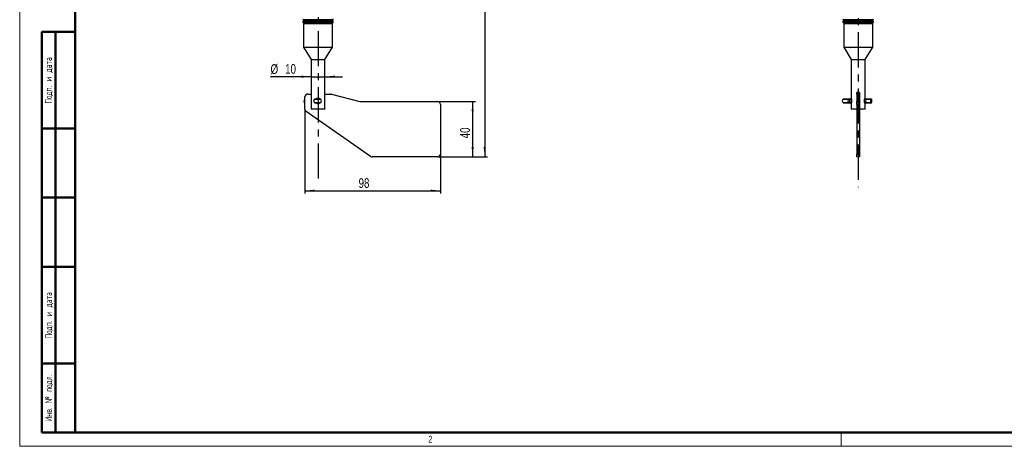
# Model space of a CAD drawing. Header units: millimetres. Extents: x 0 to 594, y 0 to 420.
# Tile 1 of 7: x 0 to 356, y 0 to 154. Entities that reach past the tile are written whole.
import ezdxf

# ---------------------------------------------------------------- set-up
doc = ezdxf.new("R2010")
doc.units = ezdxf.units.MM
doc.linetypes.add('CENTERX2', pattern=[20.32, 12.7, -2.54, 2.54, -2.54])
doc.layers.add('ОСЕВЫЕ', color=7, linetype='Continuous')
doc.layers.add('ОСНОВНОЙ', color=7, linetype='Continuous', lineweight=25)
doc.styles.add('SLDTEXTSTYLE0', font='TXT', dxfattribs={"width": 0.605, "bigfont": 'bigfont'})
doc.styles.add('SLDTEXTSTYLE1', font='TXT', dxfattribs={"width": 0.605})
doc.styles.add('SLDTEXTSTYLE4', font='TXT', dxfattribs={"width": 0.75})
doc.dimstyles.new('SLDDIMSTYLE0', dxfattribs={"dimtxt": 3.5, "dimasz": 3.556, "dimexe": 0, "dimexo": 0.0625, "dimgap": 0.875, "dimtad": 1, "dimdec": 0, "dimlfac": 2, "dimrnd": 1e-09, "dimzin": 12, "dimdsep": 46, "dimtxsty": 'SLDTEXTSTYLE4', "dimsah": 1, "dimcen": 0.09, "dimadec": 0, "dimazin": 3, "dimtfac": 1, "dimtdec": 0, "dimtofl": 0, "dimtmove": 0, "dimatfit": 3, "dimfxl": 0, "dimfrac": 2, "dimtolj": 1, "dimtzin": 12, "dimarcsym": 0})
doc.dimstyles.new('SLDDIMSTYLE1', dxfattribs={"dimtxt": 3.5, "dimasz": 3.556, "dimexe": 0, "dimexo": 0.0625, "dimgap": 0.875, "dimtad": 1, "dimdec": 0, "dimlfac": 2, "dimrnd": 1e-09, "dimzin": 12, "dimdsep": 46, "dimtxsty": 'SLDTEXTSTYLE4', "dimsah": 1, "dimcen": 0.09, "dimadec": 0, "dimazin": 3, "dimtfac": 1, "dimtdec": 0, "dimtmove": 0, "dimatfit": 0, "dimfxl": 0, "dimfrac": 2, "dimtolj": 1, "dimtzin": 12, "dimarcsym": 0})

# ---------------------------------------------------------------- blocks, each defined once
blk = doc.blocks.new('_D_2')
at = {"layer": 'ОСЕВЫЕ'}
for p, q in [((122.64, 254.6), (169.14, 254.6)), ((168.14, 254.6), (168.14, 104.75)), ((151.14, 104.75), (169.14, 104.75))]:
    blk.add_line(p, q, dxfattribs=at)
for points in [[(168.14, 254.6), (167.76, 251.04), (168.53, 251.04)], [(168.14, 104.75), (168.53, 108.3), (167.76, 108.3)]]:
    blk.add_solid(points, dxfattribs=at)
at = {"layer": 'ОСЕВЫЕ', "insert": (163.63, 159.48), "char_height": 3.5, "attachment_point": 1, "rotation": 90, "style": 'SLDTEXTSTYLE4'}
blk.add_mtext('300', dxfattribs=at)
blk = doc.blocks.new('_D_3')
at = {"layer": 'ОСЕВЫЕ'}
for p, q in [((151.14, 124.75), (164.77, 124.75)), ((163.77, 124.75), (163.77, 104.75)), ((151.14, 104.75), (164.77, 104.75))]:
    blk.add_line(p, q, dxfattribs=at)
for points in [[(163.77, 124.75), (163.39, 121.19), (164.15, 121.19)], [(163.77, 104.75), (164.15, 108.3), (163.39, 108.3)]]:
    blk.add_solid(points, dxfattribs=at)
at = {"layer": 'ОСЕВЫЕ', "insert": (159.26, 111.47), "char_height": 3.5, "attachment_point": 1, "rotation": 90, "style": 'SLDTEXTSTYLE4'}
blk.add_mtext('40', dxfattribs=at)
blk = doc.blocks.new('_D_4')
at = {"layer": 'ОСЕВЫЕ'}
for p, q in [((103.14, 122.02), (103.14, 91.5)), ((152.14, 105.75), (152.14, 91.5)), ((103.14, 92.5), (152.14, 92.5))]:
    blk.add_line(p, q, dxfattribs=at)
for points in [[(103.14, 92.5), (106.7, 92.12), (106.7, 92.88)], [(152.14, 92.5), (148.59, 92.88), (148.59, 92.12)]]:
    blk.add_solid(points, dxfattribs=at)
at = {"layer": 'ОСЕВЫЕ', "insert": (122.54, 97.01), "char_height": 3.5, "attachment_point": 1, "style": 'SLDTEXTSTYLE4'}
blk.add_mtext('98', dxfattribs=at)
blk = doc.blocks.new('_D_5')
at = {"layer": 'ОСЕВЫЕ'}
for p, q in [((105.39, 133.77), (90.71, 133.77)), ((105.39, 133.77), (110.39, 133.77)), ((110.39, 133.77), (116.74, 133.77))]:
    blk.add_line(p, q, dxfattribs=at)
for points in [[(105.39, 133.77), (101.84, 134.15), (101.84, 133.38)], [(110.39, 133.77), (113.95, 133.38), (113.95, 134.15)]]:
    blk.add_solid(points, dxfattribs=at)
at = {"layer": 'ОСЕВЫЕ', "char_height": 3.5, "attachment_point": 1, "style": 'SLDTEXTSTYLE4'}
for s, insert in [('%%c', (90.71, 138.28)), ('10', (95.99, 138.33))]:
    blk.add_mtext(s, dxfattribs=dict(at, insert=insert))

msp = doc.modelspace()

# ---------------------------------------------------------------- linework, layer by layer
at = {"color": 7, "linetype": 'Continuous', "lineweight": 50}
for p, q in [((20, 415), (20, 5)), ((8, 5), (8, 150)), ((8, 150), (20, 150)), ((13, 5), (13, 150)), ((20, 115), (8, 115)), ((20, 90), (8, 90)), ((20, 65), (8, 65)), ((8, 30), (20, 30)), ((8, 5), (20, 5)), ((20, 5), (589, 5))]:
    msp.add_line(p, q, dxfattribs=at)
at = {"color": 7, "linetype": 'Continuous', "lineweight": 25}
for p, q in [((20, 292), (20, 5)), ((20, 292), (20, 5)), ((102.39, 153.75), (102.39, 153.55)), ((107.89, 154.4), (102.64, 154.4)), ((102.64, 154), (113.14, 154)), ((107.89, 153.3), (102.64, 153.3)), ((103.89, 154.4), (103.89, 154)), ((104.14, 153.3), (104.14, 153)), ((113.14, 154.4), (107.89, 154.4)), ((113.14, 153.3), (107.89, 153.3)), ((111.64, 153), (111.64, 153.3)), ((111.89, 154), (111.89, 154.4)), ((113.39, 153.55), (113.39, 153.75)), ((297.68, 153.75), (297.68, 153.55)), ((308.43, 154.4), (297.93, 154.4)), ((297.93, 154), (308.43, 154)), ((308.43, 153.3), (297.93, 153.3)), ((299.18, 154.4), (299.18, 154)), ((299.43, 153.3), (299.43, 153)), ((306.93, 153), (306.93, 153.3)), ((307.18, 154), (307.18, 154.4)), ((308.68, 153.55), (308.68, 153.75)), ((102.64, 153), (102.64, 144.5)), ((102.64, 153), (107.89, 153)), ((107.89, 153), (113.14, 153)), ((113.14, 144.5), (113.14, 153)), ((297.93, 153), (297.93, 144.5)), ((297.93, 153), (308.43, 153)), ((308.43, 144.5), (308.43, 153)), ((102.64, 144.5), (105.39, 140)), ((102.64, 144.5), (107.89, 144.5)), ((107.89, 144.5), (113.14, 144.5)), ((110.39, 140), (113.14, 144.5)), ((297.93, 144.5), (300.68, 140)), ((297.93, 144.5), (308.43, 144.5)), ((305.68, 140), (308.43, 144.5)), ((105.39, 140), (105.39, 128)), ((105.39, 140), (107.89, 140)), ((107.89, 140), (110.39, 140)), ((110.39, 128), (110.39, 140)), ((300.68, 140), (300.68, 126.04)), ((300.68, 140), (305.68, 140)), ((305.68, 126.04), (305.68, 140)), ((103.14, 125.64), (102.95, 125.64)), ((103.14, 122.02), (103.14, 126.5)), ((104.14, 127.5), (105.44, 127.5)), ((105.44, 128), (105.39, 128)), ((105.44, 128), (105.44, 122.1)), ((108.68, 125.64), (106.73, 125.64)), ((110.39, 128), (110.34, 128)), ((110.34, 122.1), (110.34, 128)), ((110.34, 127.5), (112.52, 127.5)), ((112.77, 127.47), (123.02, 124.78)), ((123.27, 124.75), (151.14, 124.75)), ((299.39, 125.64), (297.83, 125.64)), ((299.9, 125.64), (299.39, 125.64)), ((299.42, 125.63), (299.93, 125.63)), ((300.74, 125.64), (299.9, 125.64)), ((299.93, 125.63), (300.74, 125.63)), ((300.83, 125.64), (300.74, 125.64)), ((300.74, 124.37), (300.74, 125.63)), ((303.68, 128), (302.68, 128)), ((302.68, 127.5), (302.68, 128)), ((302.68, 127.5), (303.68, 127.5)), ((302.68, 127.47), (302.68, 127.5)), ((303.68, 127.47), (302.68, 127.47)), ((302.68, 127.47), (302.68, 124.78)), ((302.68, 124.78), (303.68, 124.78)), ((302.68, 124.75), (302.68, 124.78)), ((302.68, 124.75), (303.68, 124.75)), ((302.68, 123.75), (302.68, 124.75)), ((303.68, 128), (303.68, 127.5)), ((303.68, 127.5), (303.68, 127.47)), ((303.68, 127.47), (303.68, 124.78)), ((303.68, 124.78), (303.68, 124.75)), ((303.68, 124.75), (303.68, 123.75)), ((306.22, 125.64), (305.54, 125.64)), ((306.17, 125.63), (307.91, 125.63)), ((307.96, 125.64), (306.22, 125.64)), ((308.05, 125.54), (308.05, 124.45)), ((102.95, 124.35), (103.14, 124.35)), ((126.89, 104.93), (103.57, 121.2)), ((105.44, 122.1), (110.34, 122.1)), ((110.24, 122), (105.55, 122)), ((106.73, 124.35), (108.68, 124.35)), ((152.14, 123.75), (152.14, 105.75)), ((297.83, 124.35), (299.39, 124.35)), ((299.39, 124.35), (299.9, 124.35)), ((299.42, 124.37), (299.93, 124.37)), ((299.9, 124.35), (300.74, 124.35)), ((299.93, 124.37), (300.74, 124.37)), ((300.68, 123.95), (300.68, 122.1)), ((300.68, 122.1), (300.78, 122)), ((300.68, 122.1), (302.68, 122.1)), ((300.74, 124.35), (300.83, 124.35)), ((302.68, 122), (300.78, 122)), ((302.68, 123.75), (302.68, 105.75)), ((303.68, 123.75), (302.68, 123.75)), ((303.68, 123.75), (303.68, 105.75)), ((303.68, 122.1), (305.68, 122.1)), ((305.58, 122), (303.68, 122)), ((305.53, 124.35), (306.22, 124.35)), ((305.58, 122), (305.68, 122.1)), ((305.68, 122.1), (305.68, 123.95)), ((306.17, 124.37), (307.91, 124.37)), ((306.22, 124.35), (307.96, 124.35)), ((151.14, 104.75), (127.46, 104.75)), ((302.68, 105.75), (303.68, 105.75)), ((302.68, 104.75), (302.68, 105.75)), ((303.68, 104.75), (302.68, 104.75)), ((303.68, 105.75), (303.68, 104.75))]:
    msp.add_line(p, q, dxfattribs=at)
at = {"color": 8, "linetype": 'Continuous', "lineweight": 25}
for p, q in [((113.39, 153.75), (102.39, 153.75)), ((102.39, 153.55), (107.89, 153.55)), ((107.89, 153.55), (113.39, 153.55)), ((308.68, 153.75), (297.68, 153.75)), ((297.68, 153.55), (308.68, 153.55)), ((102.93, 125.63), (103.14, 125.63)), ((106.68, 125.63), (108.73, 125.63)), ((297.78, 125.63), (299.42, 125.63)), ((300.74, 125.63), (300.74, 125.64)), ((300.74, 125.63), (300.83, 125.63)), ((305.54, 125.63), (306.17, 125.63)), ((102.93, 124.37), (103.14, 124.37)), ((106.68, 124.37), (108.73, 124.37)), ((297.78, 124.37), (299.42, 124.37)), ((300.74, 124.37), (300.83, 124.37)), ((300.74, 124.35), (300.74, 124.37)), ((305.54, 124.37), (306.17, 124.37))]:
    msp.add_line(p, q, dxfattribs=at)
at = {"color": 7, "linetype": 'Continuous', "lineweight": 25, "flags": 128}
for points in [[(102.93, 125.63), (102.94, 125.64), (102.95, 125.64)], [(102.95, 124.35), (102.94, 124.36), (102.93, 124.37)]]:
    msp.add_lwpolyline(points, dxfattribs=at)
at = {"color": 8, "linetype": 'Continuous', "lineweight": 25, "flags": 128}
for points in [[(299.42, 125.63), (299.4, 125.64), (299.39, 125.64)], [(299.93, 125.63), (299.92, 125.64), (299.9, 125.64)], [(306.17, 125.63), (306.19, 125.64), (306.22, 125.64)], [(299.39, 124.35), (299.4, 124.36), (299.42, 124.37)], [(299.9, 124.35), (299.92, 124.36), (299.93, 124.37)], [(306.22, 124.35), (306.19, 124.36), (306.17, 124.37)]]:
    msp.add_lwpolyline(points, dxfattribs=at)
at = {"color": 7, "linetype": 'Continuous', "lineweight": 25}
for centre, radius, start, end in [((102.64, 154.65), 0.25, 180, 270), ((102.64, 153.75), 0.25, 90, 180), ((102.64, 153.55), 0.25, 180, 270), ((113.14, 154.65), 0.25, 270, 0), ((113.14, 153.75), 0.25, 0, 90), ((113.14, 153.55), 0.25, 270, 0), ((297.93, 154.65), 0.25, 180, 270), ((297.93, 153.75), 0.25, 90, 180), ((297.93, 153.55), 0.25, 180, 270), ((308.43, 154.65), 0.25, 270, 0), ((308.43, 153.75), 0.25, 0, 90), ((308.43, 153.55), 0.25, 270, 0), ((104.1, 125), 1.33, 151.7676, 208.2324), ((104.14, 126.5), 1, 90, 180), ((107.04, 125), 0.729, 119.9346, 240.0654), ((106.73, 125.54), 0.1, 90, 119.9346), ((108.68, 125.54), 0.1, 60.0654, 90), ((108.37, 125), 0.729, 299.9346, 60.0654), ((112.52, 126.5), 1, 75.3236, 90), ((123.27, 125.75), 1, 255.3236, 270), ((151.14, 123.75), 1, 0, 90), ((298.14, 125), 0.729, 119.9346, 240.0654), ((297.83, 125.54), 0.1, 90, 119.9346), ((298.64, 125), 0.998, 320.7547, 39.2453), ((299.16, 125), 0.998, 320.7547, 39.2453), ((298.53, 125), 2.39, 334.1085, 25.891), ((306.6, 125), 0.763, 124.1251, 235.8749), ((308.34, 125), 0.763, 124.1251, 235.8749), ((307.96, 125.55), 0.0915, 355.5428, 119.5996), ((104.14, 122.02), 1, 180, 235.0882), ((106.73, 124.45), 0.1, 240.0654, 270), ((108.68, 124.45), 0.1, 270, 299.9346), ((297.83, 124.45), 0.1, 240.0654, 270), ((307.96, 124.45), 0.0915, 240.4004, 4.4572), ((127.46, 105.75), 1, 235.0882, 270), ((151.14, 105.75), 1, 270, 0)]:
    msp.add_arc(centre, radius, start, end, dxfattribs=at)
for points, knots in [([(107.05, 125.64), (107.07, 125.68), (107.17, 125.82), (107.4, 125.95), (107.68, 126.03), (107.89, 126.05), (108.11, 126.03), (108.38, 125.95), (108.63, 125.81), (108.74, 125.64), (108.77, 125.59)], [0, 0, 0, 0, 0.057847, 0.268173, 0.375251, 0.482581, 0.589871, 0.696449, 0.907393, 1, 1, 1, 1]), ([(108.47, 125.64), (108.4, 125.7), (108.28, 125.8), (108.07, 125.86), (107.89, 125.88), (107.72, 125.86), (107.51, 125.8), (107.39, 125.7), (107.31, 125.64)], [0, 0, 0, 0, 0.231621, 0.365826, 0.500112, 0.634448, 0.769289, 1, 1, 1, 1]), ([(305.43, 125), (305.43, 125.07), (305.43, 125.21), (305.48, 125.47), (305.56, 125.76), (305.64, 125.95), (305.67, 126.03), (305.68, 126.05), (305.68, 126.04), (305.68, 126.04)], [0, 0, 0, 0, 0.121958, 0.245157, 0.492652, 0.743972, 0.871618, 0.999402, 1, 1, 1, 1]), ([(305.53, 124.35), (305.54, 124.32), (305.58, 124.17), (305.64, 124.05), (305.67, 123.97), (305.68, 123.95), (305.67, 123.97), (305.64, 124.05), (305.56, 124.24), (305.48, 124.53), (305.43, 124.79), (305.43, 124.93), (305.43, 125)], [0, 0, 0, 0, 0.044386, 0.203925, 0.284419, 0.365759, 0.446886, 0.527791, 0.687557, 0.844651, 0.922282, 1, 1, 1, 1]), ([(107.89, 123.95), (107.82, 123.96), (107.68, 123.96), (107.41, 124.05), (107.17, 124.17), (107.07, 124.32), (107.05, 124.35)], [0, 0, 0, 0, 0.221221, 0.442982, 0.879165, 1, 1, 1, 1]), ([(107.31, 124.35), (107.39, 124.29), (107.51, 124.2), (107.72, 124.13), (107.84, 124.13), (107.89, 124.12)], [0, 0, 0, 0, 0.463296, 0.732787, 1, 1, 1, 1]), ([(108.78, 124.41), (108.74, 124.36), (108.64, 124.19), (108.38, 124.05), (108.11, 123.96), (107.97, 123.96), (107.89, 123.95)], [0, 0, 0, 0, 0.183385, 0.588737, 0.793799, 1, 1, 1, 1]), ([(107.89, 124.12), (107.95, 124.13), (108.07, 124.13), (108.28, 124.2), (108.4, 124.29), (108.47, 124.35)], [0, 0, 0, 0, 0.2681701, 0.5364794, 1, 1, 1, 1])]:
    msp.add_open_spline(points, degree=3, knots=knots, dxfattribs=at)
for points in [[(105.55, 122), (105.51, 122.03), (105.48, 122.06), (105.44, 122.1)], [(110.34, 122.1), (110.31, 122.06), (110.28, 122.03), (110.24, 122)]]:
    msp.add_open_spline(points, degree=3, dxfattribs=at)
at = {"layer": 'ОСЕВЫЕ', "lineweight": 18}
for p, q in [((0, 420), (0, 0)), ((0, 0), (594, 0))]:
    msp.add_line(p, q, dxfattribs=at)
at = {"layer": 'ОСЕВЫЕ', "linetype": 'CENTERX2'}
for p, q in [((107.89, 373.77), (107.89, 94.9)), ((303.18, 373.35), (303.18, 93.74))]:
    msp.add_line(p, q, dxfattribs=at)
at = {"layer": 'ОСНОВНОЙ', "linetype": 'Continuous', "lineweight": 18}
for p, q in [((20, 5), (20, 415)), ((589, 5), (20, 5)), ((297, 5), (297, 0)), ((304.5, 5), (304.5, 5))]:
    msp.add_line(p, q, dxfattribs=at)

# ---------------------------------------------------------------- texts
at = {"color": 7, "linetype": 'Continuous', "lineweight": 0, "char_height": 2.5, "attachment_point": 2, "rotation": 90, "style": 'SLDTEXTSTYLE0'}
for s, insert in [('Подп. и дата', (9.13, 132.41)), ('Подп. и дата', (9.22, 47.41)), ('Инв. № подл.', (9.22, 17.44))]:
    msp.add_mtext(s, dxfattribs=dict(at, insert=insert))
at = {"layer": 'ОСНОВНОЙ', "insert": (148.48, 3.82), "char_height": 2.5, "attachment_point": 2, "style": 'SLDTEXTSTYLE1'}
msp.add_mtext('2', dxfattribs=at)

# ---------------------------------------------------------------- dimensions: what is measured, and where the dimension line sits
at = {"layer": 'ОСЕВЫЕ'}
for base, p1, dimstyle, picture, middle in [((168.14, 104.75), (122.64, 254.6), 'SLDDIMSTYLE0', '_D_2', (168.14, 163.36)), ((163.77, 104.75), (151.14, 124.75), 'SLDDIMSTYLE1', '_D_3', (163.77, 114.06))]:
    dim = msp.add_linear_dim(base=base, p1=p1, p2=(151.14, 104.75), angle=90, dimstyle=dimstyle, dxfattribs=at)
    dim.commit()
    dim.dimension.update_dxf_attribs({"geometry": picture, "text_midpoint": middle, "dimtype": 160})
dim = msp.add_linear_dim(base=(110.39, 133.77), p1=(105.39, 128), p2=(110.39, 128), text='%%c<>', dimstyle='SLDDIMSTYLE1', dxfattribs=at)
dim.commit()
dim.dimension.update_dxf_attribs({"geometry": '_D_5', "text_midpoint": (95.94, 133.77), "dimtype": 160})
dim = msp.add_linear_dim(base=(152.14, 92.5), p1=(103.14, 122.02), p2=(152.14, 105.75), dimstyle='SLDDIMSTYLE0', dxfattribs=at)
dim.commit()
dim.dimension.update_dxf_attribs({"geometry": '_D_4', "text_midpoint": (125.13, 92.5), "dimtype": 160})

doc.saveas('drawing.dxf')
